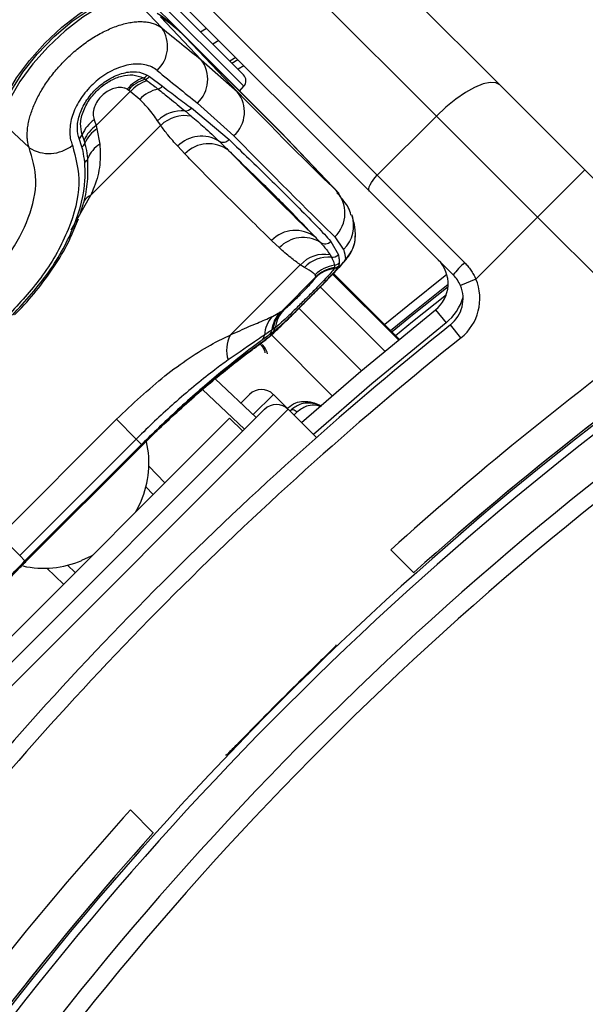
# Model space of a CAD drawing. Header units: millimetres. Extents: x 20 to 22981, y 40 to 19992.
# Tile 84 of 143: x 6656 to 6723, y 14752 to 14869. Entities that reach past the tile are written whole.
import ezdxf

# ---------------------------------------------------------------- set-up
doc = ezdxf.new("R2010")
doc.units = ezdxf.units.MM
doc.header["$LTSCALE"] = 2
doc.layers.add('COMPONENT_GEOMETRY', color=7, linetype='Continuous')
doc.styles.add('SLDTEXTSTYLE0', font='TXT', dxfattribs={"width": 0.75})
doc.dimstyles.new('SLDDIMSTYLE0', dxfattribs={"dimtxt": 100, "dimasz": 6.604, "dimexe": 0, "dimexo": 0.0625, "dimgap": 25, "dimtad": 0, "dimtih": 1, "dimtoh": 1, "dimdec": 0, "dimrnd": 1e-09, "dimzin": 12, "dimdsep": 46, "dimtxsty": 'SLDTEXTSTYLE0', "dimsah": 1, "dimcen": 0.09, "dimadec": 0, "dimazin": 3, "dimtfac": 1, "dimtdec": 0, "dimtofl": 0, "dimtmove": 0, "dimatfit": 3, "dimfxl": 1, "dimfrac": 2, "dimtolj": 1, "dimtzin": 12, "dimarcsym": 0})

# ---------------------------------------------------------------- blocks, each defined once
blk = doc.blocks.new('_D_3')
at = {"layer": 'COMPONENT_GEOMETRY', "color": 7}
for p, q in [((7626.61, 16889.95), (7596.14, 16889.95)), ((7596.14, 16889.95), (7596.14, 16731.2)), ((7993.13, 16889.95), (8023.6, 16889.95)), ((8023.6, 16889.95), (8023.6, 16731.2)), ((6620.49, 11970.81), (6620.49, 16752.27)), ((6938.09, 11970.81), (6938.09, 16752.27)), ((6620.49, 16745.92), (6938.09, 16745.92)), ((6938.09, 16745.92), (7543.59, 16745.92)), ((7596.14, 16731.2), (7626.61, 16731.2)), ((8023.6, 16731.2), (7993.13, 16731.2))]:
    blk.add_line(p, q, dxfattribs=at)
for points in [[(6620.49, 16745.92), (6627.09, 16744.91), (6627.09, 16746.94)], [(6938.09, 16745.92), (6931.49, 16746.94), (6931.49, 16744.91)]]:
    blk.add_solid(points, dxfattribs=at)
at = {"layer": 'COMPONENT_GEOMETRY', "color": 7, "char_height": 100, "attachment_point": 1, "style": 'SLDTEXTSTYLE0'}
for s, insert in [('6.25in', (7626.61, 16860.11)), ('159mm', (7574.04, 16710.49))]:
    blk.add_mtext(s, dxfattribs=dict(at, insert=insert))

msp = doc.modelspace()

# ---------------------------------------------------------------- linework, layer by layer
at = {"color": 7, "linetype": 'Continuous', "lineweight": 25}
for p, q in [((6675.26, 14867.56), (6396.44, 15146.37)), ((6653.25, 14921.38), (6713.22, 14861.41)), ((6705.63, 14857.69), (6645.66, 14917.66)), ((6638.59, 14910.59), (6698.56, 14850.62)), ((6697.63, 14848.72), (6637.66, 14908.69)), ((6682.59, 14862.63), (6668.5, 14876.72)), ((6672.82, 14868.24), (6669.72, 14871.51)), ((6677.53, 14864.43), (6672.68, 14869.56)), ((6675.26, 14867.56), (6687.05, 14855.77)), ((6687.43, 14855.36), (6675.64, 14867.15)), ((6675.65, 14867.14), (6675.64, 14867.15)), ((6681.85, 14860.59), (6675.65, 14867.14)), ((6687.44, 14855.34), (6675.65, 14867.14)), ((6677.45, 14867.77), (6678.16, 14868.19)), ((6679.62, 14866.73), (6678.91, 14866.31)), ((6677.53, 14864.43), (6681.85, 14860.59)), ((6681.67, 14864.68), (6680.96, 14864.26)), ((6671.09, 14862.6), (6671.34, 14862.43)), ((6671.34, 14862.43), (6672.89, 14861.26)), ((6670.84, 14862.1), (6671.08, 14861.92)), ((6682.12, 14860.69), (6682.63, 14861.25)), ((6713.22, 14861.41), (6723.38, 14851.25)), ((6664.99, 14856.55), (6669.06, 14860.62)), ((6669.06, 14860.62), (6668.83, 14860.8)), ((6670.18, 14859.69), (6669.06, 14860.62)), ((6681.43, 14855.35), (6677.08, 14859.24)), ((6675.61, 14858.31), (6676.35, 14857.68)), ((6676.37, 14858.66), (6680.86, 14854.89)), ((6698.56, 14850.62), (6705.63, 14857.69)), ((6717.72, 14845.59), (6705.63, 14857.69)), ((6656.97, 14853.92), (6653.97, 14856.77)), ((6672.69, 14856.59), (6664.3, 14848.2)), ((6664.74, 14857.26), (6664.99, 14856.55)), ((6664.99, 14856.55), (6665.08, 14856.18)), ((6672.69, 14856.59), (6672.32, 14857.14)), ((6663.54, 14854.81), (6663.31, 14855.47)), ((6665.08, 14856.18), (6665.42, 14854.35)), ((6687.44, 14855.34), (6687.43, 14855.36)), ((6693.64, 14848.79), (6687.44, 14855.34)), ((6663.28, 14854.03), (6662.95, 14855.03)), ((6663.65, 14854.45), (6663.54, 14854.81)), ((6694, 14848.42), (6687.81, 14854.97)), ((6675.58, 14853.17), (6674.72, 14854.08)), ((6698.56, 14850.62), (6708.99, 14840.18)), ((6723.38, 14851.25), (6717.72, 14845.59)), ((6723.38, 14851.25), (6737.84, 14836.79)), ((6707.65, 14838.7), (6697.63, 14848.72)), ((6662.19, 14843.83), (6662.86, 14845.42)), ((6710.34, 14838.21), (6717.72, 14845.59)), ((6731.74, 14831.58), (6717.72, 14845.59)), ((6686.87, 14841.94), (6685.95, 14842.8)), ((6693.02, 14842.72), (6693.92, 14841.1)), ((6694.55, 14841.77), (6693.52, 14843.26)), ((6692.92, 14841.11), (6693.09, 14840.82)), ((6694.01, 14840.14), (6693.97, 14839.8)), ((6680.98, 14831.51), (6689.37, 14839.91)), ((6689.87, 14839.6), (6689.37, 14839.91)), ((6701.2, 14831.02), (6693.33, 14838.89)), ((6693.42, 14839.52), (6693.4, 14839.47)), ((6693.43, 14839.57), (6693.42, 14839.52)), ((6693.97, 14839.8), (6693.95, 14839.74)), ((6691.22, 14838.46), (6687.15, 14834.39)), ((6691.22, 14838.46), (6691.15, 14838.72)), ((6691.2, 14838.38), (6691.21, 14838.41)), ((6691.21, 14838.41), (6691.22, 14838.46)), ((6710.34, 14838.21), (6708.5, 14837.43)), ((6686.03, 14833.75), (6686.99, 14834.28)), ((6686.99, 14834.28), (6687.15, 14834.39)), ((6687.15, 14834.39), (6687.43, 14834.57)), ((6705.53, 14834.53), (6706.78, 14832.97)), ((6686.12, 14831.86), (6685.73, 14831.59)), ((6686.13, 14832.23), (6685.98, 14832.12)), ((6686.38, 14832.4), (6686.13, 14832.23)), ((6708.56, 14831.19), (6707.32, 14832.75)), ((6679.21, 14826.3), (6684.11, 14821.65)), ((6682.28, 14823.39), (6683.32, 14824.42)), ((6687.93, 14822.64), (6686.15, 14824.42)), ((6685.1, 14822.64), (6652.29, 14789.83)), ((6691.3, 14819.27), (6687.93, 14822.64)), ((6653.35, 14794), (6680.93, 14821.58)), ((6653.47, 14807.53), (6667.4, 14821.46)), ((6667.4, 14821.46), (6669.77, 14819.08)), ((6682.49, 14820.02), (6680.93, 14821.58)), ((6669.77, 14819.08), (6655.85, 14805.16)), ((6670.4, 14818.45), (6669.77, 14819.08)), ((6670.51, 14818.35), (6671.08, 14818.92)), ((6670.4, 14818.45), (6656.48, 14804.53)), ((6656.55, 14804.46), (6670.47, 14818.38)), ((6656.58, 14804.43), (6670.5, 14818.35)), ((6671.8, 14812.44), (6670.92, 14813.37)), ((6653.47, 14807.53), (6655.85, 14805.16)), ((6700.18, 14805.86), (6702.94, 14803.1)), ((6656.48, 14804.53), (6655.85, 14805.16)), ((6656.4, 14804.23), (6656.58, 14804.42)), ((6656.57, 14804.43), (6656.55, 14804.46)), ((6661.56, 14804.01), (6662.49, 14803.13)), ((6693.62, 14794.48), (6693.62, 14794.41)), ((6680.52, 14781.31), (6680.45, 14781.31)), ((6671.83, 14771.99), (6669.07, 14774.75))]:
    msp.add_line(p, q, dxfattribs=at)
at = {"color": 8, "linetype": 'Continuous', "lineweight": 25}
for p, q in [((6667.83, 14876.05), (6682.63, 14861.25)), ((6681.67, 14864.68), (6680.96, 14864.26)), ((6681.2, 14864.02), (6681.91, 14864.44)), ((6682.64, 14863.7), (6681.93, 14863.29)), ((6693.64, 14848.79), (6693.79, 14848.58)), ((6664.3, 14848.2), (6661.96, 14844.04)), ((6701.2, 14831.02), (6693.33, 14838.89)), ((6693.23, 14838.79), (6701.09, 14830.93)), ((6699.46, 14829.58), (6691.76, 14837.28)), ((6696.68, 14827.25), (6689.21, 14834.72)), ((6693.19, 14824.27), (6685.92, 14831.54)), ((6682.72, 14820.25), (6677.69, 14825.01)), ((6686.15, 14824.42), (6683.73, 14822.01)), ((6687.93, 14822.64), (6652.29, 14787)), ((6688.97, 14822.31), (6688.61, 14821.95)), ((6670.5, 14818.36), (6670.47, 14818.38)), ((6671.28, 14815.86), (6673.19, 14813.84)), ((6661.09, 14801.74), (6659.07, 14803.65))]:
    msp.add_line(p, q, dxfattribs=at)
at = {"color": 7, "linetype": 'Continuous', "lineweight": 25, "flags": 128}
for points in [[(6653.54, 14857.17), (6653.67, 14858.55), (6654.32, 14860.28), (6655.46, 14862.25), (6657, 14864.34), (6658.84, 14866.4), (6660.88, 14868.31), (6662.97, 14869.93), (6664.99, 14871.18), (6666.79, 14871.95), (6668.27, 14872.21), (6669.32, 14871.93)], [(6669.72, 14871.51), (6668.67, 14871.79), (6667.19, 14871.53), (6665.39, 14870.76), (6663.38, 14869.52), (6661.29, 14867.89), (6659.26, 14865.99), (6657.41, 14863.93), (6655.87, 14861.84), (6654.74, 14859.87), (6654.09, 14858.14), (6653.97, 14856.77)], [(6653.99, 14857.66), (6654.16, 14859), (6654.92, 14860.84), (6656.21, 14862.93), (6657.93, 14865.11), (6659.95, 14867.19), (6662.12, 14869.03), (6664.25, 14870.47), (6666.19, 14871.4), (6667.55, 14871.73)], [(6713.22, 14861.41), (6712.74, 14861.68), (6712.05, 14861.72), (6711.2, 14861.53), (6710.2, 14861.12), (6709.1, 14860.5), (6707.94, 14859.7), (6706.77, 14858.75), (6705.63, 14857.69)], [(6687.61, 14855.18), (6687.38, 14855.42), (6687.05, 14855.77)], [(6687.81, 14854.97), (6687.78, 14855), (6687.44, 14855.34)], [(6697.63, 14848.72), (6697.56, 14848.84), (6697.55, 14849.01), (6697.6, 14849.22), (6697.7, 14849.47), (6697.86, 14849.75), (6698.06, 14850.04), (6698.29, 14850.33), (6698.56, 14850.62)], [(6700.16, 14832.06), (6702.84, 14834.25), (6707.03, 14837.61)], [(6689.52, 14821.05), (6696.62, 14827.2), (6705.53, 14834.53)], [(6669.72, 14810.37), (6669.8, 14810.51), (6670.34, 14811.66)], [(6663.27, 14804.59), (6664.42, 14805.13), (6664.56, 14805.21)]]:
    msp.add_lwpolyline(points, dxfattribs=at)
at = {"color": 8, "linetype": 'Continuous', "lineweight": 25, "flags": 128}
for points in [[(6706.88, 14838.76), (6702.21, 14835.03), (6699.45, 14832.77)], [(6707.02, 14837.28), (6702.77, 14833.88), (6700.34, 14831.89)], [(6700.76, 14831.47), (6702.78, 14833.13), (6706.83, 14836.38)], [(6706.78, 14832.97), (6697.91, 14825.68), (6690.93, 14819.64)], [(6684.72, 14830.56), (6684.76, 14830.59), (6685.3, 14831.05)]]:
    msp.add_lwpolyline(points, dxfattribs=at)
at = {"color": 7, "linetype": 'Continuous', "lineweight": 25}
for centre, radius, start, end in [((6779.29, 14695.64), 198, 335.8585, 114.1415), ((6779.29, 14695.64), 195.2, 336.1724, 113.8276), ((6661.85, 14854.13), 18.97, 45.042, 56.6339), ((6662.25, 14853.71), 18.97, 45.042, 56.6339), ((6669.65, 14866.01), 3.87, 312.3837, 35.1453), ((6674.41, 14862.09), 3.9, 313.1746, 36.9711), ((6670.24, 14863.28), 1.09, 289.7378, 321.2283), ((6670.5, 14863.18), 1.13, 287.6559, 318.4439), ((6681.88, 14861.92), 1, 318, 45), ((6672.06, 14858.16), 4.35, 109.4842, 140.959), ((6672.2, 14857.79), 4.52, 107.4734, 138.2668), ((6672.43, 14857.62), 4.51, 107.3842, 138.2505), ((6672.06, 14862), 1.11, 285.9096, 318.3786), ((6673.4, 14856.57), 4.48, 103.337, 135.9297), ((6678.92, 14858.19), 3.78, 311.4596, 39.3628), ((6675.25, 14854.1), 4.22, 85.2088, 133.9577), ((6675.58, 14853.59), 4.16, 79.2924, 133.9649), ((6675.59, 14859.33), 1.03, 270.7715, 318.8585), ((6667.09, 14853.92), 4.08, 125.1342, 157.7107), ((6667.17, 14853.27), 3.94, 123.5896, 156.8893), ((6662.37, 14855.86), 1.02, 304.7158, 337.3613), ((6667.22, 14852.94), 3.88, 123.4409, 157.0494), ((6677.57, 14851.31), 3.98, 58.2535, 135.762), ((6659.35, 14857.65), 4.43, 237.5362, 309.0591), ((6662.77, 14854.84), 0.961, 302.2259, 336.1259), ((6667.33, 14851.35), 3.56, 122.4109, 159.2902), ((6678.42, 14850.47), 3.92, 52.0215, 136.4296), ((6680.14, 14855.54), 0.97, 240.9636, 317.8922), ((6663.23, 14852.94), 0.842, 297.4249, 336.2664), ((6690.73, 14846.09), 3.97, 314.5388, 42.9507), ((6688.78, 14840.12), 3.91, 52.0132, 136.5911), ((6689.71, 14839.27), 3.91, 58.2848, 136.7628), ((6692.32, 14843.42), 0.998, 236.7781, 315.2637), ((6691.98, 14843.45), 3.98, 314.7854, 358.7091), ((6692.27, 14837.22), 3.95, 80.4167, 137.1186), ((6692.76, 14836.86), 3.98, 85.242, 136.5395), ((6693.21, 14841.83), 1.01, 262.8138, 314.389), ((6693.31, 14840.85), 1, 277.2954, 314.613), ((6703.03, 14837.66), 4, 308.6435, 45), ((6716.23, 14832.24), 10.74, 132.3377, 143.0339), ((6693.99, 14835.87), 4.03, 97.8646, 134.8931), ((6693.97, 14835.55), 3.96, 98.3162, 134.438), ((6694.03, 14835.57), 4, 98.7216, 134.7122), ((6694.03, 14835.62), 4, 98.7009, 134.6983), ((6693.26, 14840.44), 0.987, 278.2533, 314.4573), ((6693.27, 14840.51), 0.999, 278.6905, 314.7114), ((6969.78, 14505.15), 399.78, 123.6328, 146.3672), ((6969.78, 14505.15), 400, 123.6328, 131.8471), ((6969.78, 14505.15), 400, 123.6328, 130.8526), ((6704.82, 14835.87), 6, 308.6435, 22.9583), ((6969.78, 14505.15), 398.86, 123.6328, 146.3672), ((6704.82, 14835.87), 4, 308.6435, 22.9583), ((6689.73, 14831.68), 3.78, 136.6027, 173.2445), ((6689.88, 14831.77), 3.78, 136.2829, 173.0911), ((6690.19, 14831.9), 3.84, 135.9598, 172.5197), ((6969.78, 14505.15), 394.42, 123.6328, 146.3672), ((6688.87, 14831.24), 3.8, 138.5894, 175.7205), ((6967.1, 14507.83), 416, 128.6435, 141.3565), ((6969.78, 14505.15), 392.33, 123.6328, 146.3672), ((6685.05, 14832.23), 0.93, 316.3784, 353.6821), ((6685.43, 14832.53), 0.955, 315.8921, 352.6458), ((6967.1, 14507.83), 414, 128.6435, 141.3565), ((6684.71, 14829.73), 4.14, 154.4521, 196.6868), ((6684.21, 14831.55), 0.878, 317.6023, 358.0507), ((6970.89, 14505.97), 404, 126.2964, 132.0724), ((6684.73, 14823.01), 2, 45, 135), ((6686.52, 14821.22), 2, 45, 135), ((6659.75, 14816.22), 11.53, 336.7056, 12.7686), ((6658.71, 14815.18), 11.54, 257.5791, 293.2874), ((6969.78, 14505.15), 399.86, 134.2454, 135.7546), ((6968.96, 14504.04), 404, 137.9276, 143.7036), ((6969.78, 14505.15), 400, 138.1529, 146.3672), ((6969.78, 14505.15), 400, 139.1474, 146.3672)]:
    msp.add_arc(centre, radius, start, end, dxfattribs=at)
at = {"color": 8, "linetype": 'Continuous', "lineweight": 25}
for centre, radius, start, end in [((6779.29, 14695.64), 195.2, 336.1724, 113.8276), ((6779.29, 14695.64), 194.87, 336.2097, 113.7903), ((6779.29, 14695.64), 193.87, 336.3244, 113.6756), ((6665.38, 14846.14), 2.33, 117.7642, 143.7761), ((6691.78, 14844.6), 3.96, 314.4075, 18.8124), ((6703.03, 14837.66), 6, 308.6435, 344.4516)]:
    msp.add_arc(centre, radius, start, end, dxfattribs=at)
at = {"color": 7, "linetype": 'Continuous', "lineweight": 25}
for centre, major_axis, ratio, start_param, end_param in [((6588.43, 14962.73), (-111.49, 111.67), 0.074687, 2.50075, 2.567621), ((6585.61, 14959.91), (-114.32, 114.5), 0.072841, 2.500747, 2.567618), ((6587.02, 14961.19), (-108.84, 114.33), 0.008938, 2.637931, 2.948591), ((6584.12, 14958.43), (-111.66, 117.16), 0.008717, 2.63792, 2.948581), ((6585.61, 14959.91), (-108.98, 119.84), 0.055229, 3.200417, 3.267288)]:
    msp.add_ellipse(centre, major_axis=major_axis, ratio=ratio, start_param=start_param, end_param=end_param, dxfattribs=at)
for points, knots in [([(6656.97, 14853.92), (6656.9, 14854.2), (6656.78, 14854.65), (6656.72, 14855.54), (6656.79, 14856.38), (6656.97, 14857.26), (6657.22, 14858.15), (6657.57, 14859.06), (6658.02, 14859.99), (6658.52, 14860.91), (6659.12, 14861.82), (6659.8, 14862.72), (6660.53, 14863.61), (6661.34, 14864.46), (6662.2, 14865.26), (6662.89, 14865.84), (6663.6, 14866.38), (6664.33, 14866.89), (6665.08, 14867.35), (6665.84, 14867.76), (6666.6, 14868.12), (6667.36, 14868.43), (6668.1, 14868.67), (6668.82, 14868.84), (6669.52, 14868.96), (6670.18, 14869), (6670.81, 14868.98), (6671.39, 14868.89), (6671.91, 14868.74), (6672.4, 14868.53), (6672.68, 14868.34), (6672.82, 14868.24)], [0, 0, 0, 0, 0.049626, 0.078577, 0.137394, 0.167327, 0.195134, 0.251586, 0.280294, 0.307651, 0.363199, 0.391451, 0.419354, 0.47607, 0.504949, 0.534169, 0.563603, 0.593708, 0.624043, 0.654548, 0.685288, 0.716764, 0.748492, 0.779398, 0.810537, 0.842407, 0.874528, 0.905316, 0.936327, 0.968042, 1, 1, 1, 1]), ([(6672.26, 14863.15), (6672.05, 14863.3), (6671.63, 14863.6), (6670.82, 14863.85), (6669.91, 14863.94), (6668.93, 14863.85), (6667.9, 14863.58), (6666.88, 14863.16), (6665.89, 14862.58), (6664.98, 14861.89), (6664.16, 14861.1), (6663.45, 14860.26), (6662.86, 14859.36), (6662.39, 14858.44), (6662.05, 14857.5), (6661.86, 14856.57), (6661.81, 14855.67), (6661.89, 14854.99), (6662.02, 14854.52), (6662.1, 14854.32), (6662.14, 14854.22)], [0, 0, 0, 0, 0.063269, 0.128272, 0.191167, 0.255909, 0.316887, 0.379836, 0.437286, 0.496647, 0.551217, 0.607511, 0.661445, 0.716934, 0.772639, 0.829832, 0.888774, 0.949243, 0.974567, 1, 1, 1, 1]), ([(6662.95, 14855.03), (6662.93, 14855.1), (6662.76, 14855.56), (6662.67, 14856.57), (6663.02, 14858.11), (6663.82, 14859.65), (6665.02, 14861.07), (6666.56, 14862.23), (6668.25, 14862.92), (6669.88, 14863.09), (6670.68, 14862.77), (6671.09, 14862.6)], [0, 0, 0, 0, 0.021466, 0.146972, 0.265052, 0.37829, 0.491889, 0.612335, 0.742127, 0.871039, 1, 1, 1, 1]), ([(6663.31, 14855.47), (6663.21, 14855.9), (6663.01, 14856.75), (6663.39, 14858.33), (6664.23, 14859.84), (6665.39, 14861.09), (6666.71, 14862), (6668.08, 14862.54), (6669.48, 14862.71), (6670.21, 14862.41), (6670.61, 14862.26)], [0, 0, 0, 0, 0.136771, 0.273805, 0.40009, 0.516407, 0.628045, 0.740836, 0.860989, 1, 1, 1, 1]), ([(6670.61, 14862.26), (6670.65, 14862.23), (6670.73, 14862.18), (6670.8, 14862.13), (6670.84, 14862.1)], [0, 0, 0, 0, 0.502419, 1, 1, 1, 1]), ([(6671.08, 14861.92), (6671.39, 14861.68), (6671.83, 14861.35), (6672.25, 14861.02), (6672.37, 14860.93)], [0, 0, 0, 0, 0.722931, 1, 1, 1, 1]), ([(6672.89, 14861.26), (6673.49, 14860.81), (6674.67, 14859.92), (6675.8, 14859.08), (6676.37, 14858.66)], [0, 0, 0, 0, 0.499862, 1, 1, 1, 1]), ([(6668.68, 14860.9), (6668.57, 14860.95), (6668.26, 14861.1), (6667.67, 14861.14), (6666.95, 14860.98), (6666.28, 14860.65), (6665.64, 14860.16), (6665.11, 14859.51), (6664.73, 14858.73), (6664.57, 14857.93), (6664.68, 14857.48), (6664.74, 14857.26)], [0, 0, 0, 0, 0.077485, 0.206091, 0.317362, 0.415605, 0.514532, 0.624244, 0.732937, 0.867116, 1, 1, 1, 1]), ([(6668.83, 14860.8), (6668.8, 14860.82), (6668.75, 14860.85), (6668.7, 14860.88), (6668.68, 14860.9)], [0, 0, 0, 0, 0.503349, 1, 1, 1, 1]), ([(6672.37, 14860.93), (6672.83, 14860.56), (6673.96, 14859.66), (6674.99, 14858.81), (6675.61, 14858.31)], [0, 0, 0, 0, 0.403381, 1, 1, 1, 1]), ([(6672.32, 14857.14), (6671.99, 14857.62), (6671.42, 14858.43), (6670.54, 14859.33), (6670.18, 14859.69)], [0, 0, 0, 0, 0.5988925, 1, 1, 1, 1]), ([(6676.35, 14857.68), (6676.86, 14857.25), (6678.04, 14856.25), (6679.08, 14855.25), (6679.67, 14854.69)], [0, 0, 0, 0, 0.437506, 1, 1, 1, 1]), ([(6674.72, 14854.08), (6674.32, 14854.53), (6673.61, 14855.33), (6672.97, 14856.2), (6672.69, 14856.59)], [0, 0, 0, 0, 0.558599, 1, 1, 1, 1]), ([(6662.14, 14854.22), (6662.54, 14852.72), (6663.35, 14849.74), (6661.93, 14844.24), (6658.98, 14838.79), (6656.09, 14835.61), (6654.74, 14834.12)], [0, 0, 0, 0, 0.263204, 0.524727, 0.777185, 1, 1, 1, 1]), ([(6664, 14852.61), (6663.94, 14853.04), (6663.86, 14853.67), (6663.7, 14854.27), (6663.65, 14854.45)], [0, 0, 0, 0, 0.696668, 1, 1, 1, 1]), ([(6665.42, 14854.35), (6665.46, 14853.53), (6665.54, 14851.85), (6665.01, 14849.79), (6664.45, 14848.54), (6664.3, 14848.2)], [0, 0, 0, 0, 0.413547, 0.837804, 1, 1, 1, 1]), ([(6679.67, 14854.69), (6679.88, 14854.48), (6680.28, 14854.09), (6680.66, 14853.72), (6680.83, 14853.55)], [0, 0, 0, 0, 0.550084, 1, 1, 1, 1]), ([(6680.86, 14854.89), (6682.47, 14853.33), (6685.69, 14850.22), (6689.04, 14846.89), (6691.5, 14844.38), (6692.51, 14843.28), (6693.02, 14842.72)], [0, 0, 0, 0, 0.287942, 0.575885, 0.787474, 1, 1, 1, 1]), ([(6651.43, 14837.42), (6652.52, 14838.62), (6654.82, 14841.18), (6657.13, 14845.61), (6658.14, 14850.14), (6657.36, 14852.66), (6656.97, 14853.92)], [0, 0, 0, 0, 0.223488, 0.476086, 0.737075, 1, 1, 1, 1]), ([(6663.62, 14852.2), (6663.56, 14852.64), (6663.48, 14853.27), (6663.33, 14853.86), (6663.28, 14854.03)], [0, 0, 0, 0, 0.714143, 1, 1, 1, 1]), ([(6685.95, 14842.8), (6685.07, 14843.67), (6683.01, 14845.69), (6679.8, 14848.89), (6677.23, 14851.48), (6675.83, 14852.91), (6675.58, 14853.17)], [0, 0, 0, 0, 0.253188, 0.590242, 0.927296, 1, 1, 1, 1]), ([(6691.19, 14843.2), (6690.19, 14844.24), (6688.39, 14846.14), (6684.69, 14849.82), (6681.99, 14852.43), (6680.83, 14853.55)], [0, 0, 0, 0, 0.411197, 0.74781, 1, 1, 1, 1]), ([(6680.83, 14853.55), (6681.08, 14853.3), (6682.48, 14851.87), (6685.05, 14849.28), (6688.25, 14846.08), (6690.31, 14844.06), (6691.19, 14843.2)], [0, 0, 0, 0, 0.072703, 0.4097573, 0.746813, 1, 1, 1, 1]), ([(6654.98, 14833.88), (6656.52, 14835.59), (6659.61, 14839.01), (6662.63, 14844.71), (6663.76, 14849.14), (6663.65, 14851.48), (6663.62, 14852.2)], [0, 0, 0, 0, 0.287424, 0.575721, 0.870977, 1, 1, 1, 1]), ([(6663.12, 14846.17), (6663.29, 14846.68), (6664.04, 14848.93), (6664.02, 14851), (6664, 14852.61)], [0, 0, 0, 0, 0.222458, 1, 1, 1, 1]), ([(6695.42, 14845.86), (6695.42, 14845.87), (6695.3, 14846.51), (6694.7, 14847.45), (6694.04, 14848.2), (6693.74, 14848.53)], [0, 0, 0, 0, 0.010791, 0.558542, 1, 1, 1, 1]), ([(6695.96, 14843.34), (6695.95, 14843.59), (6695.94, 14844.34), (6695.77, 14845.11), (6695.6, 14845.65), (6695.55, 14845.82)], [0, 0, 0, 0, 0.252622, 0.769726, 1, 1, 1, 1]), ([(6655.21, 14833.92), (6655.41, 14834.12), (6656.43, 14835.13), (6658.17, 14837.16), (6660.2, 14840.01), (6661.57, 14842.29), (6662.08, 14843.55), (6662.19, 14843.83)], [0, 0, 0, 0, 0.064531, 0.339586, 0.628569, 0.91851, 1, 1, 1, 1]), ([(6689.98, 14835.48), (6690.03, 14835.54), (6690.57, 14836.07), (6691.61, 14837.12), (6692.92, 14838.45), (6694.04, 14839.62), (6694.76, 14840.45), (6695.31, 14841.15), (6695.75, 14842.09), (6695.98, 14842.83), (6695.93, 14843.29), (6695.92, 14843.38)], [0, 0, 0, 0, 0.019489, 0.18052, 0.341758, 0.509074, 0.6918, 0.81673, 0.891072, 0.976876, 1, 1, 1, 1]), ([(6691.19, 14843.2), (6691.3, 14843.08), (6691.5, 14842.87), (6691.68, 14842.68), (6691.77, 14842.59)], [0, 0, 0, 0, 0.550084, 1, 1, 1, 1]), ([(6691.77, 14842.59), (6692.02, 14842.31), (6692.47, 14841.81), (6692.79, 14841.33), (6692.92, 14841.11)], [0, 0, 0, 0, 0.562494, 1, 1, 1, 1]), ([(6689.37, 14839.91), (6688.99, 14840.19), (6688.11, 14840.83), (6687.31, 14841.54), (6686.87, 14841.94)], [0, 0, 0, 0, 0.441401, 1, 1, 1, 1]), ([(6690.47, 14835.98), (6690.96, 14836.47), (6691.97, 14837.48), (6693.28, 14838.82), (6694.28, 14839.9), (6694.73, 14840.46), (6694.77, 14840.59), (6694.78, 14840.63)], [0, 0, 0, 0, 0.205185, 0.42219, 0.649845, 0.891012, 1, 1, 1, 1]), ([(6693.09, 14840.82), (6693.2, 14840.59), (6693.38, 14840.23), (6693.42, 14839.95), (6693.44, 14839.86)], [0, 0, 0, 0, 0.665988, 1, 1, 1, 1]), ([(6693.92, 14841.1), (6693.95, 14840.93), (6694.02, 14840.58), (6694.01, 14840.28), (6694.01, 14840.14)], [0, 0, 0, 0, 0.4998621, 1, 1, 1, 1]), ([(6708.99, 14840.18), (6709.06, 14840.11), (6709.27, 14839.9), (6709.58, 14839.52), (6709.92, 14839.03), (6710.17, 14838.58), (6710.3, 14838.31), (6710.34, 14838.21)], [0, 0, 0, 0, 0.122193, 0.36779, 0.617695, 0.872055, 1, 1, 1, 1]), ([(6693.95, 14839.74), (6693.85, 14839.6), (6693.66, 14839.32), (6692.81, 14838.39), (6691.64, 14837.17), (6690.29, 14835.82), (6688.97, 14834.51), (6687.79, 14833.35), (6686.82, 14832.43), (6686.32, 14832.01), (6686.15, 14831.88), (6686.12, 14831.86)], [0, 0, 0, 0, 0.128772, 0.257506, 0.386957, 0.507462, 0.621373, 0.734927, 0.852016, 0.977201, 1, 1, 1, 1]), ([(6693.4, 14839.47), (6693.3, 14839.33), (6693.11, 14839.04), (6692.25, 14838.11), (6691.12, 14836.95), (6689.91, 14835.73), (6688.76, 14834.59), (6687.74, 14833.6), (6686.87, 14832.79), (6686.55, 14832.54), (6686.38, 14832.4)], [0, 0, 0, 0, 0.14005, 0.2803954, 0.4098022, 0.5285061, 0.6403052, 0.7529236, 0.870839, 1, 1, 1, 1]), ([(6691.15, 14838.72), (6691.07, 14838.8), (6690.83, 14839.04), (6690.25, 14839.37), (6689.87, 14839.6)], [0, 0, 0, 0, 0.331963, 1, 1, 1, 1]), ([(6693.44, 14839.86), (6693.44, 14839.79), (6693.45, 14839.69), (6693.43, 14839.6), (6693.43, 14839.57)], [0, 0, 0, 0, 0.722931, 1, 1, 1, 1]), ([(6687.43, 14834.57), (6687.47, 14834.6), (6687.58, 14834.68), (6687.89, 14834.95), (6688.36, 14835.38), (6688.88, 14835.88), (6689.47, 14836.47), (6690.07, 14837.08), (6690.63, 14837.67), (6691.05, 14838.15), (6691.15, 14838.3), (6691.2, 14838.38)], [0, 0, 0, 0, 0.061845, 0.1849, 0.290127, 0.388407, 0.48934, 0.604425, 0.718225, 0.859767, 1, 1, 1, 1]), ([(6708.5, 14837.43), (6708.39, 14837.66), (6708.17, 14838.13), (6707.82, 14838.51), (6707.65, 14838.7)], [0, 0, 0, 0, 0.4903923, 1, 1, 1, 1]), ([(6684.72, 14830.56), (6684.73, 14830.57), (6684.96, 14830.71), (6685.36, 14831.05), (6686.13, 14831.71), (6687.25, 14832.78), (6688.58, 14834.08), (6689.54, 14835.04), (6689.98, 14835.48)], [0, 0, 0, 0, 0.006151, 0.126783, 0.343161, 0.567957, 0.803808, 1, 1, 1, 1]), ([(6680.98, 14831.51), (6681.76, 14831.87), (6683.34, 14832.59), (6684.95, 14833.24), (6685.74, 14833.61), (6686.03, 14833.75)], [0, 0, 0, 0, 0.379006, 0.768783, 1, 1, 1, 1]), ([(6685.98, 14832.12), (6685.79, 14832), (6685.52, 14831.81), (6685.19, 14831.59), (6685.09, 14831.52)], [0, 0, 0, 0, 0.696657, 1, 1, 1, 1]), ([(6667.4, 14821.46), (6669.32, 14823.27), (6672.2, 14825.97), (6676.13, 14828.82), (6678.77, 14830.47), (6680.32, 14831.2), (6680.98, 14831.51)], [0, 0, 0, 0, 0.419372, 0.626845, 0.841167, 1, 1, 1, 1]), ([(6684.86, 14830.96), (6684.47, 14830.67), (6683.18, 14829.71), (6680.07, 14827.27), (6675.36, 14823.26), (6672.06, 14820.05), (6670.4, 14818.45)], [0, 0, 0, 0, 0.129083, 0.424338, 0.712561, 1, 1, 1, 1]), ([(6670.47, 14818.38), (6672.07, 14819.93), (6675.27, 14823.04), (6679.77, 14826.87), (6683.45, 14829.76), (6684.68, 14830.61), (6685.3, 14831.05)], [0, 0, 0, 0, 0.246039, 0.493344, 0.74369, 1, 1, 1, 1]), ([(6671.08, 14818.92), (6671.34, 14819.18), (6672.41, 14820.25), (6674.32, 14822.03), (6676.71, 14824.18), (6678.95, 14826.1), (6680.95, 14827.73), (6682.64, 14829.05), (6683.98, 14830.04), (6684.48, 14830.39), (6684.72, 14830.56)], [0, 0, 0, 0, 0.043335, 0.177969, 0.313199, 0.448509, 0.585187, 0.722529, 0.861193, 1, 1, 1, 1]), ([(6685.09, 14831.52), (6684.82, 14831.34), (6683.72, 14830.6), (6682.03, 14829.43), (6680.75, 14828.54)], [0, 0, 0, 0, 0.238761, 1, 1, 1, 1]), ([(6685.73, 14831.59), (6685.54, 14831.45), (6685.27, 14831.26), (6684.95, 14831.02), (6684.86, 14830.96)], [0, 0, 0, 0, 0.71409, 1, 1, 1, 1]), ([(6685.46, 14829.28), (6685.38, 14829.51), (6685.25, 14829.9), (6684.96, 14830.23), (6684.83, 14830.37)], [0, 0, 0, 0, 0.582959, 1, 1, 1, 1]), ([(6680.75, 14828.54), (6680.23, 14828.16), (6678.35, 14826.79), (6674.81, 14823.88), (6671.56, 14820.86), (6669.99, 14819.29), (6669.77, 14819.08)], [0, 0, 0, 0, 0.159037, 0.579884, 0.943274, 1, 1, 1, 1]), ([(6691.88, 14822.96), (6691.86, 14822.98), (6691.62, 14823.16), (6691.01, 14823.35), (6690.16, 14823.44), (6689.12, 14823.23), (6688.54, 14822.78), (6688.19, 14822.51)], [0, 0, 0, 0, 0.019593, 0.174111, 0.402339, 0.637038, 1, 1, 1, 1]), ([(6688.97, 14822.31), (6688.9, 14822.37), (6688.76, 14822.49), (6688.52, 14822.58), (6688.32, 14822.57), (6688.23, 14822.53), (6688.19, 14822.51)], [0, 0, 0, 0, 0.279636, 0.559272, 0.838908, 1, 1, 1, 1]), ([(6656.55, 14804.46), (6655, 14802.86), (6651.89, 14799.66), (6648.06, 14795.16), (6645.17, 14791.48), (6644.32, 14790.25), (6643.88, 14789.63)], [0, 0, 0, 0, 0.246039, 0.493344, 0.74369, 1, 1, 1, 1]), ([(6643.97, 14790.07), (6644.26, 14790.46), (6645.22, 14791.75), (6647.66, 14794.86), (6651.67, 14799.57), (6654.88, 14802.87), (6656.48, 14804.53)], [0, 0, 0, 0, 0.129083, 0.424338, 0.712561, 1, 1, 1, 1]), ([(6644.39, 14790.23), (6644.41, 14790.27), (6644.53, 14790.44), (6645.01, 14791.12), (6645.92, 14792.35), (6647.26, 14794.05), (6648.91, 14796.08), (6650.85, 14798.35), (6653.02, 14800.75), (6654.9, 14802.75), (6656.05, 14803.89), (6656.4, 14804.23)], [0, 0, 0, 0, 0.030064, 0.144524, 0.276009, 0.411471, 0.546229, 0.679621, 0.812433, 0.944232, 1, 1, 1, 1]), ([(6693.62, 14794.41), (6693.59, 14794.37), (6693.52, 14794.29), (6693.02, 14793.78), (6692.29, 14793.06), (6691.5, 14792.28), (6690.98, 14791.78), (6690.79, 14791.59)], [0, 0, 0, 0, 0.217051, 0.434103, 0.651134, 0.868186, 1, 1, 1, 1]), ([(6683.34, 14784.14), (6683.03, 14783.82), (6682.4, 14783.18), (6681.56, 14782.32), (6680.92, 14781.68), (6680.58, 14781.36), (6680.53, 14781.32), (6680.52, 14781.31)], [0, 0, 0, 0, 0.217103, 0.434207, 0.651285, 0.868325, 1, 1, 1, 1])]:
    msp.add_open_spline(points, degree=3, knots=knots, dxfattribs=at)
at = {"color": 8, "linetype": 'Continuous', "lineweight": 25}
for points, knots in [([(6685.3, 14831.05), (6685.52, 14831.22), (6685.96, 14831.56), (6687.22, 14832.75), (6688.75, 14834.25), (6689.91, 14835.41), (6690.45, 14835.95), (6690.47, 14835.98)], [0, 0, 0, 0, 0.257743, 0.513823, 0.759257, 0.990368, 1, 1, 1, 1]), ([(6685.17, 14829.4), (6685.16, 14829.47), (6685.13, 14829.68), (6684.94, 14830.01), (6684.73, 14830.3), (6684.58, 14830.41), (6684.54, 14830.43)], [0, 0, 0, 0, 0.183563, 0.583244, 0.896504, 1, 1, 1, 1]), ([(6687.89, 14822.81), (6688.18, 14823.03), (6688.73, 14823.45), (6689.76, 14823.64), (6690.71, 14823.53), (6691.46, 14823.26), (6691.79, 14823.01), (6691.87, 14822.95)], [0, 0, 0, 0, 0.289653, 0.529386, 0.770871, 0.944075, 1, 1, 1, 1]), ([(6691.85, 14822.93), (6691.79, 14822.96), (6691.51, 14823.1), (6690.89, 14823.16), (6689.92, 14823.04), (6689.33, 14822.59), (6688.97, 14822.31)], [0, 0, 0, 0, 0.056154, 0.237467, 0.545947, 1, 1, 1, 1])]:
    msp.add_open_spline(points, degree=3, knots=knots, dxfattribs=at)

# ---------------------------------------------------------------- dimensions: what is measured, and where the dimension line sits
at = {"layer": 'COMPONENT_GEOMETRY', "color": 7}
dim = msp.add_linear_dim(base=(6938.09, 16745.92), p1=(6620.49, 11968.27), p2=(6938.09, 11968.27), dimstyle='SLDDIMSTYLE0', dxfattribs=at)
dim.commit()
dim.dimension.update_dxf_attribs({"geometry": '_D_3', "text_midpoint": (7809.87, 16745.92), "dimtype": 160})

doc.saveas('drawing.dxf')
